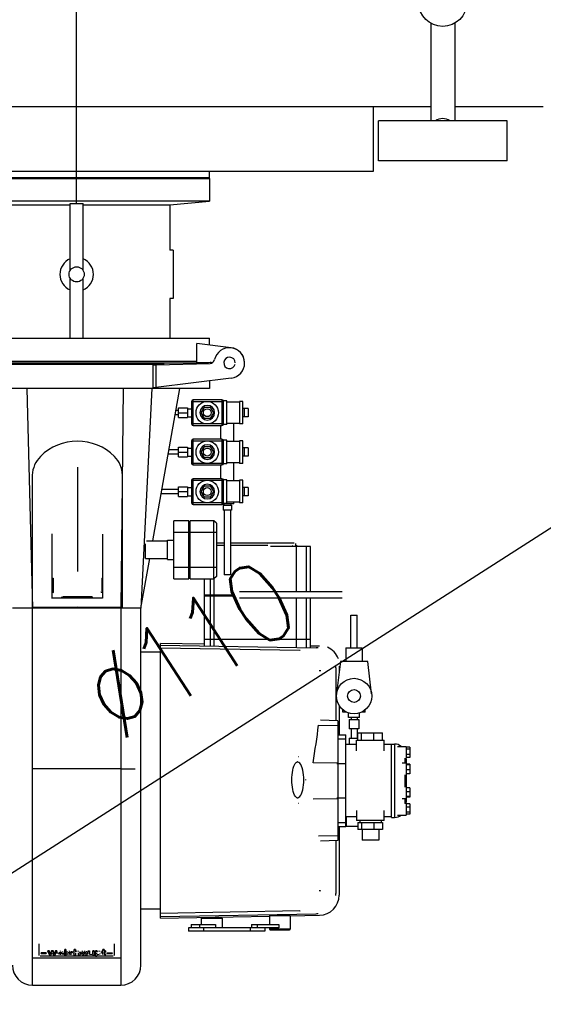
# Model space of a CAD drawing. Header units: millimetres. Extents: x 226749 to 325316, y -44191 to 40236.
# Tile 99 of 164: x 293264 to 293915, y 10500 to 11723. Entities that reach past the tile are written whole.
import ezdxf

# ---------------------------------------------------------------- set-up
doc = ezdxf.new("R2010")
doc.units = ezdxf.units.MM
doc.header["$LTSCALE"] = 100
doc.linetypes.add('CENTER', pattern=[7, 4, -1, 1, -1])
doc.layers.add('FUNDAMENTY', color=6, linetype='Continuous')
doc.layers.add('KANALIZACJA', color=6, linetype='Continuous')
doc.styles.add('EP_standart', font='simplex.shx', dxfattribs={"width": 0.8})

msp = doc.modelspace()

# ---------------------------------------------------------------- linework, layer by layer
at = {"color": 2, "linetype": 'CENTER'}
msp.add_line((293334.62, 11495), (293334.62, 11875.06), dxfattribs=at)
at = {"color": 7, "linetype": 'Continuous'}
for p, q in [((293774.62, 11719.02), (293774.62, 11597.7)), ((293804.62, 11719.02), (293804.62, 11597.7)), ((293774.62, 11615), (292114.62, 11615)), ((293703.62, 11535), (293703.62, 11615)), ((293914.62, 11615), (293804.62, 11615)), ((293869.62, 11597.7), (293709.62, 11597.7)), ((293709.62, 11548.2), (293709.62, 11597.7)), ((293869.62, 11548.2), (293869.62, 11597.7)), ((293869.62, 11548.2), (293709.62, 11548.2)), ((293118.92, 11535), (293703.62, 11535)), ((293499.62, 11527), (293499.62, 11535)), ((293499.62, 11527), (293169.62, 11527)), ((293169.62, 11526), (293499.62, 11526)), ((293498.62, 11527), (293499.62, 11526)), ((293499.62, 11526), (293499.62, 11498.11)), ((293499.62, 11498.11), (293169.62, 11498.11)), ((293450.35, 11493.31), (293499.62, 11498.11)), ((293218.89, 11493.31), (293326.62, 11493.31)), ((293326.62, 11411.99), (293326.62, 11495.21)), ((293342.62, 11411.99), (293342.62, 11495.21)), ((293342.62, 11493.31), (293450.35, 11493.31)), ((293450.35, 11493.31), (293450.35, 11437.06)), ((293454.62, 11437.06), (293450.35, 11437.06)), ((293454.62, 11437.06), (293454.62, 11376.94)), ((293326.62, 11327.9), (293326.62, 11402.02)), ((293342.62, 11327.9), (293342.62, 11402.02)), ((293454.62, 11376.94), (293450.35, 11376.94)), ((293450.35, 11376.94), (293450.35, 11327.9)), ((293169.62, 11327.9), (293499.62, 11327.9)), ((293499.62, 11319.22), (293499.62, 11327.9)), ((293526.8, 11315.85), (293484.13, 11321.14)), ((293484.13, 11298.9), (293484.13, 11321.14)), ((293171.62, 11296.9), (293497.62, 11296.9)), ((293484.13, 11298.9), (293185.11, 11298.9)), ((293443.53, 11294.9), (293225.71, 11294.9)), ((293429.22, 11294.63), (293429.16, 11266.55)), ((293429.22, 11294.63), (293433.21, 11294.63)), ((293433.21, 11294.63), (293500.36, 11296.34)), ((293433.21, 11294.63), (293433.21, 11266.55)), ((293483.24, 11298.09), (293484.13, 11298.9)), ((293483.24, 11298.09), (293500.36, 11297.66)), ((293497.62, 11296.9), (293498.43, 11297.71)), ((293497.62, 11296.9), (293498.23, 11296.29)), ((293526.8, 11278.15), (293433.21, 11266.55)), ((293499.62, 11265.1), (293169.62, 11265.1)), ((293429.16, 11266.55), (293433.21, 11266.55)), ((293429.28, 11075.85), (293462.71, 11265.1)), ((293499.62, 11274.78), (293499.62, 11265.1)), ((293461.04, 11241.08), (293472.5, 11241.08)), ((293461.04, 11229.08), (293461.04, 11241.08)), ((293472.5, 11241.08), (293472.5, 11229.08)), ((293477.47, 11249.16), (293477.47, 11221.16)), ((293515.11, 11251.16), (293479.47, 11251.16)), ((293492.93, 11242.16), (293488.89, 11235.16)), ((293492.93, 11242.16), (293501.01, 11242.16)), ((293505.05, 11235.16), (293501.01, 11242.16)), ((293521.27, 11249.86), (293516.97, 11249.86)), ((293517.11, 11221.16), (293517.11, 11249.16)), ((293521.27, 11220.46), (293521.27, 11249.86)), ((293536.97, 11248.43), (293521.27, 11248.43)), ((293540.97, 11249.16), (293536.97, 11249.16)), ((293536.97, 11249.16), (293536.97, 11221.16)), ((293547.97, 11240.31), (293540.96, 11240.31)), ((293540.97, 11221.16), (293540.97, 11249.16)), ((293547.97, 11240.31), (293547.97, 11230)), ((293461.04, 11232.48), (293456.94, 11232.48)), ((293461.04, 11237.83), (293457.89, 11237.83)), ((293461.04, 11235.08), (293472.5, 11235.08)), ((293461.04, 11229.08), (293472.5, 11229.08)), ((293472.5, 11240.08), (293477.47, 11240.08)), ((293472.5, 11230.08), (293477.47, 11230.08)), ((293488.89, 11235.16), (293492.93, 11228.16)), ((293501.01, 11228.16), (293492.93, 11228.16)), ((293501.01, 11228.16), (293505.05, 11235.16)), ((293547.97, 11230), (293540.96, 11230)), ((293479.47, 11219.16), (293515.11, 11219.16)), ((293513.97, 11202.23), (293513.97, 11219.16)), ((293521.27, 11220.46), (293516.97, 11220.46)), ((293536.97, 11221.89), (293521.27, 11221.89)), ((293529.97, 11199.5), (293529.97, 11221.89)), ((293540.97, 11221.16), (293536.97, 11221.16)), ((293461.04, 11192.16), (293472.5, 11192.16)), ((293461.04, 11180.16), (293461.04, 11192.16)), ((293472.5, 11192.16), (293472.5, 11180.16)), ((293477.47, 11200.23), (293477.47, 11172.23)), ((293515.11, 11202.23), (293479.47, 11202.23)), ((293492.93, 11193.23), (293488.89, 11186.23)), ((293492.93, 11193.23), (293501.01, 11193.23)), ((293505.05, 11186.23), (293501.01, 11193.23)), ((293521.27, 11200.93), (293516.97, 11200.93)), ((293517.11, 11172.23), (293517.11, 11200.23)), ((293521.27, 11171.53), (293521.27, 11200.93)), ((293536.97, 11199.5), (293521.27, 11199.5)), ((293540.97, 11200.23), (293536.97, 11200.23)), ((293536.97, 11200.23), (293536.97, 11172.23)), ((293547.97, 11191.39), (293540.96, 11191.39)), ((293540.97, 11172.23), (293540.97, 11200.23)), ((293547.97, 11191.39), (293547.97, 11181.07)), ((293461.04, 11183.48), (293448.29, 11183.48)), ((293461.04, 11188.83), (293449.23, 11188.83)), ((293461.04, 11186.16), (293472.5, 11186.16)), ((293461.04, 11180.16), (293472.5, 11180.16)), ((293472.5, 11191.16), (293477.47, 11191.16)), ((293472.5, 11181.16), (293477.47, 11181.16)), ((293488.89, 11186.23), (293492.93, 11179.23)), ((293501.01, 11179.23), (293492.93, 11179.23)), ((293501.01, 11179.23), (293505.05, 11186.23)), ((293547.97, 11181.07), (293540.96, 11181.07)), ((293335.58, 11167.38), (293335.58, 11037.77)), ((293479.47, 11170.23), (293515.11, 11170.23)), ((293513.97, 11153.16), (293513.97, 11170.23)), ((293521.27, 11171.53), (293516.97, 11171.53)), ((293536.97, 11172.96), (293521.27, 11172.96)), ((293529.97, 11150.43), (293529.97, 11172.96)), ((293540.97, 11172.23), (293536.97, 11172.23)), ((293279.47, 11157.74), (293279.47, 10993.74)), ((293391.69, 10993.74), (293391.69, 11157.74)), ((293461.04, 11143.08), (293472.5, 11143.08)), ((293461.04, 11131.08), (293461.04, 11143.08)), ((293472.5, 11143.08), (293472.5, 11131.08)), ((293477.47, 11151.16), (293477.47, 11123.16)), ((293515.11, 11153.16), (293479.47, 11153.16)), ((293492.93, 11144.16), (293488.89, 11137.16)), ((293492.93, 11144.16), (293501.01, 11144.16)), ((293505.05, 11137.16), (293501.01, 11144.16)), ((293521.27, 11151.86), (293516.97, 11151.86)), ((293517.11, 11123.16), (293517.11, 11151.16)), ((293521.27, 11122.46), (293521.27, 11151.86)), ((293536.97, 11150.43), (293521.27, 11150.43)), ((293540.97, 11151.16), (293536.97, 11151.16)), ((293536.97, 11151.16), (293536.97, 11123.16)), ((293540.97, 11123.16), (293540.97, 11151.16)), ((293461.04, 11134.41), (293439.62, 11134.41)), ((293461.04, 11139.76), (293440.57, 11139.76)), ((293461.04, 11137.08), (293472.5, 11137.08)), ((293461.04, 11131.08), (293472.5, 11131.08)), ((293472.5, 11142.08), (293477.47, 11142.08)), ((293472.5, 11132.08), (293477.47, 11132.08)), ((293488.89, 11137.16), (293492.93, 11130.16)), ((293501.01, 11130.16), (293505.05, 11137.16)), ((293547.97, 11142.31), (293540.96, 11142.31)), ((293547.97, 11132), (293540.96, 11132)), ((293547.97, 11142.31), (293547.97, 11132)), ((293479.47, 11121.16), (293515.11, 11121.16)), ((293501.01, 11130.16), (293492.93, 11130.16)), ((293529.97, 11122.16), (293516.81, 11122.16)), ((293516.9, 11120.33), (293527.04, 11120.33)), ((293516.9, 11120.33), (293516.9, 11114.19)), ((293521.27, 11122.46), (293516.97, 11122.46)), ((293517.65, 11122.16), (293517.65, 11120.33)), ((293536.97, 11123.89), (293521.27, 11123.89)), ((293526.29, 11122.16), (293526.29, 11120.33)), ((293527.04, 11120.33), (293527.04, 11114.19)), ((293529.97, 11122.16), (293529.97, 11123.89)), ((293540.97, 11123.16), (293536.97, 11123.16)), ((293527.04, 11114.19), (293516.9, 11114.19)), ((293517.97, 11114.19), (293517.97, 11033.69)), ((293525.97, 11114.19), (293525.97, 11033.69)), ((293474.09, 11100.88), (293455.59, 11100.88)), ((293455.59, 11028.88), (293455.59, 11100.88)), ((293474.09, 11028.88), (293474.09, 11100.88)), ((293475.69, 11099.08), (293474.09, 11099.08)), ((293505.29, 11100.88), (293475.69, 11100.88)), ((293475.69, 11028.88), (293475.69, 11100.88)), ((293508.29, 11097.88), (293505.29, 11100.88)), ((293505.29, 11028.88), (293505.29, 11100.88)), ((293508.29, 11097.88), (293508.29, 11031.88)), ((293304.33, 11004.56), (293304.33, 11084.67)), ((293366.83, 11084.4), (293366.83, 11004.57)), ((293420.09, 11053.91), (293420.09, 11072.08)), ((293421.54, 11075.85), (293447.59, 11075.85)), ((293447.59, 11076.95), (293455.59, 11076.95)), ((293447.59, 11052.82), (293447.59, 11076.95)), ((293508.29, 11073.6), (293517.97, 11073.6)), ((293525.97, 11073.6), (293604.85, 11073.6)), ((293571.59, 11072.72), (293571.66, 11072.9)), ((293600.06, 11073.6), (293600.06, 11072.9)), ((293607.96, 11070.6), (293607.96, 11068.9)), ((293625.4, 11068.9), (293575.53, 11068.9)), ((293607.32, 11068.9), (293607.32, 11012.69)), ((293625.4, 11012.69), (293625.4, 11068.9)), ((293414.52, 10992.31), (293425.4, 11053.91)), ((293420.09, 11053.91), (293447.59, 11053.91)), ((293447.59, 11052.82), (293455.59, 11052.82)), ((293304.33, 11029.6), (293305.57, 11029.6)), ((293305.57, 11029.6), (293305.57, 11012.13)), ((293365.8, 11029.6), (293366.83, 11029.6)), ((293365.8, 11029.6), (293365.8, 11014.06)), ((293455.59, 11028.88), (293474.09, 11028.88)), ((293474.09, 11030.68), (293475.69, 11030.68)), ((293475.69, 11028.88), (293505.29, 11028.88)), ((293493.17, 11028.88), (293493.17, 10945.62)), ((293508.29, 11031.88), (293505.29, 11028.88)), ((293505.5, 10945.4), (293505.5, 11029.09)), ((293305.61, 11011.76), (293304.33, 11011.76)), ((293305.65, 11011.34), (293305.61, 11011.76)), ((293365.55, 11011.76), (293365.51, 11011.34)), ((293366.83, 11011.76), (293365.55, 11011.76)), ((293365.59, 11012.13), (293365.59, 11012.87)), ((293493.17, 11008.8), (293527.1, 11008.8)), ((293664.46, 11012.69), (293536.94, 11012.69)), ((293317.09, 11005.96), (293317.09, 11006.53)), ((293354.06, 11005.59), (293317.1, 11005.59)), ((293317.56, 11006.41), (293317.6, 11006.41)), ((293317.6, 11006.41), (293317.79, 11006.48)), ((293317.6, 11006.41), (293353.77, 11006.41)), ((293353.77, 11006.41), (293353.58, 11006.48)), ((293353.82, 11006.41), (293353.77, 11006.41)), ((293354.07, 11006.47), (293354.07, 11005.96)), ((293493.17, 11007.51), (293528.7, 11007.51)), ((293664.46, 11004.69), (293536.94, 11004.69)), ((293607.32, 11004.69), (293607.32, 10943.63)), ((293625.4, 10943.31), (293625.4, 11004.69)), ((293414.52, 10992.31), (293254.72, 10992.31)), ((293279.47, 10993.74), (293335.58, 10993.93)), ((293335.58, 10993.93), (293391.69, 10993.74)), ((293414.52, 10549), (293414.52, 10992.31)), ((293675.44, 10943.19), (293675.44, 10983.69)), ((293683.44, 10943.19), (293683.44, 10983.69)), ((293493.17, 10947.62), (293438.87, 10948.57)), ((293438.87, 10607.44), (293438.87, 10948.57)), ((293625.4, 10953.6), (293493.17, 10953.6)), ((293438.87, 10937.65), (293414.52, 10937.65)), ((293438.87, 10946.57), (293632.15, 10943.19)), ((293612.21, 10939.74), (293438.87, 10942.77)), ((293636.32, 10945.12), (293625.4, 10945.31)), ((293669.36, 10943.19), (293689.36, 10943.19)), ((293669.36, 10943.19), (293669.36, 10926.19)), ((293689.36, 10943.19), (293689.36, 10926.19)), ((293662.36, 10926.19), (293657.2, 10883.19)), ((293696.36, 10926.19), (293662.36, 10926.19)), ((293701.18, 10885.96), (293696.36, 10926.19)), ((293656.76, 10918.26), (293656.76, 10852.42)), ((293660.87, 10920.13), (293660.87, 10913.76)), ((293657.2, 10883.19), (293657.5, 10880.72)), ((293660.87, 10871.29), (293660.87, 10834.82)), ((293665.36, 10863.19), (293665.36, 10866.22)), ((293670.22, 10863.19), (293665.36, 10863.19)), ((293672.39, 10862.19), (293672.85, 10862.19)), ((293672.39, 10856.69), (293672.39, 10862.19)), ((293685.91, 10862.19), (293686.33, 10862.19)), ((293686.33, 10856.69), (293686.33, 10862.19)), ((293693.36, 10863.19), (293688.48, 10863.19)), ((293693.36, 10863.19), (293693.36, 10866.24)), ((293659.41, 10852.33), (293637.83, 10853.08)), ((293659.41, 10852.33), (293659.41, 10703.71)), ((293686.33, 10856.69), (293672.39, 10856.69)), ((293673.36, 10854.16), (293685.36, 10854.16)), ((293673.36, 10854.16), (293673.36, 10842.66)), ((293675.64, 10856.69), (293675.64, 10854.16)), ((293683.08, 10856.69), (293683.08, 10854.16)), ((293685.36, 10854.16), (293685.36, 10842.66)), ((293685.36, 10842.66), (293673.36, 10842.66)), ((293675.64, 10842.66), (293675.64, 10830.79)), ((293683.08, 10842.66), (293683.08, 10830.79)), ((293684.14, 10837.47), (293714.54, 10837.47)), ((293684.14, 10828.47), (293684.14, 10837.47)), ((293688.74, 10828.47), (293688.74, 10837.47)), ((293703.94, 10828.47), (293703.94, 10837.47)), ((293714.54, 10828.47), (293714.54, 10837.47)), ((293673.12, 10830.79), (293684.14, 10830.79)), ((293673.12, 10830.79), (293673.12, 10822.82)), ((293726.02, 10823.6), (293729.8, 10823.6)), ((293726.02, 10732.34), (293726.02, 10823.6)), ((293733.42, 10820.64), (293744, 10820.64)), ((293744, 10820.64), (293744, 10805.7)), ((293748.62, 10819.53), (293744, 10819.53)), ((293748.62, 10817.01), (293744, 10817.01)), ((293748.62, 10819.53), (293748.62, 10806.81)), ((293608.91, 10801.33), (293608.89, 10801.33)), ((293659.41, 10799.84), (293628.64, 10800.39)), ((293739.05, 10800.02), (293744, 10800.02)), ((293742.3, 10806.21), (293742.3, 10800.02)), ((293742.3, 10805.69), (293744, 10805.69)), ((293742.3, 10804.97), (293744, 10804.97)), ((293748.62, 10810.65), (293744, 10810.65)), ((293748.62, 10806.81), (293744, 10806.81)), ((293744, 10804.97), (293744, 10800.03)), ((293744, 10800.02), (293744, 10750.97)), ((293748.62, 10798.5), (293744, 10798.5)), ((293748.62, 10797.59), (293744, 10797.59)), ((293748.62, 10791.64), (293744, 10791.64)), ((293748.62, 10798.5), (293748.62, 10786.6)), ((293741.99, 10785.08), (293744, 10785.08)), ((293742.3, 10785.08), (293742.3, 10770.86)), ((293748.62, 10786.6), (293744, 10786.6)), ((293741.97, 10770.86), (293744, 10770.86)), ((293748.62, 10769.34), (293744, 10769.34)), ((293748.62, 10769.28), (293744, 10769.28)), ((293748.62, 10764.16), (293744, 10764.16)), ((293748.62, 10769.34), (293748.62, 10757.44)), ((293608.89, 10756.72), (293608.91, 10756.72)), ((293739.05, 10755.91), (293744, 10755.91)), ((293742.3, 10755.91), (293742.3, 10749.72)), ((293748.62, 10758.26), (293744, 10758.26)), ((293748.62, 10757.49), (293744, 10757.49)), ((293748.62, 10757.44), (293744, 10757.44)), ((293742.3, 10750.97), (293744, 10750.97)), ((293742.3, 10750.24), (293744, 10750.24)), ((293744, 10750.24), (293744, 10735.3)), ((293748.62, 10749.13), (293744, 10749.13)), ((293748.62, 10749.11), (293744, 10749.11)), ((293748.62, 10745.16), (293744, 10745.16)), ((293748.62, 10749.13), (293748.62, 10736.41)), ((293669.73, 10733.12), (293669.73, 10720.94)), ((293686.62, 10728.47), (293686.62, 10726.23)), ((293712.9, 10728.47), (293712.9, 10726.23)), ((293726.02, 10732.34), (293729.8, 10732.34)), ((293733.42, 10735.3), (293744, 10735.3)), ((293748.62, 10738.81), (293744, 10738.81)), ((293748.62, 10736.42), (293744, 10736.42)), ((293748.62, 10736.41), (293744, 10736.41)), ((293660.87, 10721.12), (293660.87, 10635.86)), ((293684.14, 10720.94), (293669.73, 10720.94)), ((293684.14, 10726.23), (293714.54, 10726.23)), ((293684.14, 10726.23), (293684.14, 10717.23)), ((293714.54, 10717.23), (293684.14, 10717.23)), ((293688.74, 10726.23), (293688.74, 10717.23)), ((293689.3, 10717.23), (293689.3, 10703.97)), ((293703.94, 10726.23), (293703.94, 10717.23)), ((293710.22, 10717.23), (293710.22, 10703.97)), ((293714.54, 10726.23), (293714.54, 10717.23)), ((293659.41, 10703.71), (293637.83, 10702.96)), ((293656.76, 10703.62), (293656.76, 10637.75)), ((293710.22, 10703.97), (293689.3, 10703.97)), ((293438.87, 10618.35), (293414.52, 10618.35)), ((293612.21, 10616.26), (293438.87, 10613.23)), ((293438.87, 10609.43), (293632.15, 10612.81)), ((293438.87, 10607.44), (293574.18, 10609.8)), ((293489.44, 10607.44), (293515.44, 10607.44)), ((293489.44, 10607.44), (293489.44, 10599.22)), ((293515.44, 10607.44), (293515.44, 10595.22)), ((293574.18, 10610.44), (293600.18, 10610.44)), ((293574.18, 10610.44), (293574.18, 10599.22)), ((293600.18, 10610.25), (293636.32, 10610.88)), ((293600.18, 10610.44), (293600.18, 10593.77)), ((293585.99, 10595.22), (293473.77, 10595.22)), ((293473.77, 10595.22), (293473.77, 10591.22)), ((293477.09, 10599.22), (293507.33, 10599.22)), ((293477.09, 10599.22), (293477.09, 10595.22)), ((293487.63, 10595.22), (293487.63, 10599.22)), ((293492.69, 10591.22), (293492.69, 10595.22)), ((293507.33, 10599.22), (293507.33, 10595.22)), ((293550.28, 10595.22), (293550.28, 10591.22)), ((293551.96, 10599.22), (293585.99, 10599.22)), ((293551.96, 10599.22), (293551.96, 10595.22)), ((293559.55, 10595.22), (293559.55, 10599.22)), ((293568.67, 10595.22), (293568.67, 10591.22)), ((293574.18, 10595.22), (293574.18, 10593.77)), ((293575.18, 10592.77), (293599.18, 10592.77)), ((293585.99, 10599.22), (293585.99, 10595.22)), ((293568.67, 10591.22), (293473.77, 10591.22)), ((293287.87, 10560.85), (293287.87, 10575.24)), ((293321.35, 10568.26), (293319.78, 10568.26)), ((293319.78, 10566.49), (293319.78, 10568.26)), ((293321.35, 10568.26), (293321.35, 10561.13)), ((293333.07, 10568.49), (293331.45, 10568.49)), ((293331.45, 10561.13), (293331.45, 10568.49)), ((293333.07, 10567.65), (293331.45, 10567.65)), ((293333.07, 10568.49), (293333.07, 10565.49)), ((293368.94, 10568.26), (293367.31, 10568.26)), ((293367.31, 10565.79), (293367.31, 10568.26)), ((293368.94, 10568.26), (293368.94, 10565.79)), ((293381.37, 10575.24), (293381.37, 10560.85)), ((293357.97, 10560.12), (293289.21, 10560.12)), ((293296.65, 10564.33), (293290.54, 10564.33)), ((293290.54, 10563.2), (293290.54, 10564.33)), ((293296.65, 10563.5), (293290.54, 10563.5)), ((293290.54, 10563.2), (293296.65, 10563.2)), ((293296.65, 10564.33), (293296.65, 10563.2)), ((293300.4, 10566.63), (293298.79, 10566.63)), ((293298.79, 10565.79), (293298.79, 10566.63)), ((293300.4, 10565.79), (293298.79, 10565.79)), ((293298.79, 10565.79), (293300.76, 10561.13)), ((293301.85, 10563.32), (293300.4, 10566.63)), ((293300.4, 10566.63), (293300.4, 10565.79)), ((293301.85, 10562.48), (293300.4, 10565.79)), ((293300.76, 10561.13), (293302.7, 10561.13)), ((293303.46, 10566.63), (293301.85, 10563.32)), ((293303.46, 10565.79), (293301.85, 10562.48)), ((293301.85, 10562.48), (293301.85, 10563.32)), ((293302.7, 10561.13), (293304.33, 10564.41)), ((293305.38, 10566.63), (293303.46, 10566.63)), ((293303.46, 10565.79), (293303.46, 10566.63)), ((293305.38, 10565.79), (293303.46, 10565.79)), ((293304.33, 10564.41), (293305.75, 10561.13)), ((293306.82, 10563.32), (293305.38, 10566.63)), ((293305.38, 10566.63), (293305.38, 10565.79)), ((293306.82, 10562.48), (293305.38, 10565.79)), ((293305.75, 10561.13), (293307.68, 10561.13)), ((293308.41, 10566.63), (293306.82, 10563.32)), ((293308.41, 10565.79), (293306.82, 10562.48)), ((293306.82, 10562.48), (293306.82, 10563.32)), ((293307.68, 10561.13), (293309.87, 10565.79)), ((293309.87, 10566.63), (293308.41, 10566.63)), ((293308.41, 10565.79), (293308.41, 10566.63)), ((293309.87, 10565.79), (293308.41, 10565.79)), ((293309.87, 10566.63), (293309.87, 10565.79)), ((293310.31, 10564.32), (293310.31, 10563.48)), ((293310.55, 10564.34), (293310.55, 10565.18)), ((293316.55, 10563.95), (293312.06, 10563.95)), ((293312.1, 10563.21), (293318.31, 10563.21)), ((293312.1, 10563.17), (293312.1, 10563.21)), ((293312.73, 10564.78), (293315.98, 10564.78)), ((293314.41, 10565.91), (293314.41, 10566.74)), ((293314.59, 10561.79), (293314.59, 10562.63)), ((293316.9, 10563.21), (293316.9, 10562.55)), ((293318.3, 10562.19), (293316.9, 10562.55)), ((293317.57, 10563.21), (293318.3, 10563.02)), ((293317.6, 10564.93), (293317.6, 10565.77)), ((293318.3, 10562.19), (293318.3, 10563.02)), ((293318.32, 10563.51), (293318.31, 10563.21)), ((293318.32, 10564.34), (293318.32, 10563.5)), ((293319.78, 10566.63), (293319.75, 10566.63)), ((293319.75, 10561.13), (293319.75, 10566.63)), ((293321.35, 10565.79), (293319.75, 10565.79)), ((293319.75, 10561.13), (293321.35, 10561.13)), ((293321.35, 10567.42), (293319.78, 10567.42)), ((293319.78, 10566.49), (293321.35, 10566.49)), ((293322.33, 10562.88), (293323.74, 10563.4)), ((293322.33, 10562.88), (293322.33, 10562.04)), ((293323.74, 10562.57), (293322.33, 10562.04)), ((293322.84, 10565.32), (293322.84, 10564.49)), ((293323.14, 10565.12), (293323.14, 10565.96)), ((293323.74, 10562.57), (293323.74, 10563.4)), ((293324.5, 10564.59), (293324.6, 10564.81)), ((293324.91, 10563.29), (293326.77, 10563.17)), ((293325.01, 10564.16), (293325.01, 10565)), ((293325.54, 10565.87), (293325.54, 10566.71)), ((293326.41, 10561.81), (293326.41, 10562.64)), ((293328.24, 10562.15), (293328.24, 10562.94)), ((293328.3, 10563.89), (293328.3, 10564.73)), ((293328.68, 10565.63), (293328.68, 10566.47)), ((293328.73, 10564.58), (293329.97, 10565.09)), ((293329.97, 10565.93), (293329.97, 10565.09)), ((293330.22, 10563.5), (293330.22, 10562.67)), ((293331.45, 10561.13), (293333.07, 10561.13)), ((293333.07, 10564.11), (293333.07, 10561.13)), ((293334.85, 10565.86), (293334.85, 10566.7)), ((293336.84, 10565.76), (293336.84, 10566.59)), ((293337.05, 10564.23), (293337.05, 10564.24)), ((293337.05, 10561.13), (293337.05, 10564.24)), ((293337.05, 10561.13), (293338.64, 10561.13)), ((293338.64, 10565.23), (293338.64, 10561.13)), ((293339.86, 10563.26), (293339.86, 10562.42)), ((293339.86, 10562.43), (293339.94, 10562.07)), ((293340.3, 10564.46), (293340.3, 10565.29)), ((293340.31, 10564.31), (293340.3, 10564.46)), ((293340.31, 10564.31), (293341.92, 10564.31)), ((293340.6, 10563.42), (293340.6, 10564.25)), ((293341.75, 10562.06), (293341.75, 10562.77)), ((293341.79, 10565.67), (293341.79, 10566.51)), ((293341.92, 10564.31), (293341.92, 10564.34)), ((293341.92, 10564.31), (293341.92, 10564.34)), ((293341.92, 10564.34), (293341.92, 10564.34)), ((293344.46, 10564.89), (293342.14, 10564.67)), ((293342.14, 10564.67), (293342.14, 10563.84)), ((293344.46, 10564.06), (293342.14, 10563.84)), ((293342.95, 10561.7), (293342.95, 10562.53)), ((293344.46, 10564.06), (293344.46, 10564.89)), ((293344.69, 10561.93), (293344.69, 10562.76)), ((293344.97, 10565.85), (293344.97, 10566.69)), ((293345.44, 10564.26), (293345.44, 10564.96)), ((293345.79, 10563.53), (293345.76, 10562.68)), ((293345.76, 10563.52), (293345.76, 10562.68)), ((293345.79, 10561.57), (293345.85, 10561.36)), ((293346, 10561.12), (293347.51, 10561.12)), ((293346.73, 10565.41), (293346.73, 10566.25)), ((293347.35, 10565.56), (293347.34, 10561.85)), ((293347.51, 10561.95), (293347.34, 10562.67)), ((293347.51, 10561.12), (293347.34, 10561.84)), ((293347.51, 10561.12), (293347.51, 10561.95)), ((293349.04, 10566.63), (293350.66, 10566.63)), ((293349.04, 10562.53), (293349.04, 10566.63)), ((293350.66, 10565.79), (293349.04, 10565.79)), ((293350.66, 10566.63), (293350.66, 10562.72)), ((293350.66, 10562.65), (293350.66, 10562.72)), ((293351.31, 10561.91), (293351.31, 10562.74)), ((293352.97, 10561.76), (293352.97, 10562.59)), ((293354.14, 10562.16), (293354.14, 10563)), ((293354.59, 10563.05), (293354.6, 10566.63)), ((293356.22, 10565.79), (293354.59, 10565.79)), ((293354.59, 10563.02), (293354.59, 10563.05)), ((293356.22, 10566.63), (293354.6, 10566.63)), ((293354.65, 10561.54), (293354.65, 10561.58)), ((293354.65, 10561.54), (293354.73, 10561.3)), ((293354.84, 10561.13), (293356.36, 10561.13)), ((293356.22, 10566.63), (293356.22, 10561.71)), ((293356.32, 10562.1), (293356.36, 10561.96)), ((293356.36, 10561.13), (293356.32, 10561.27)), ((293356.36, 10561.13), (293356.36, 10561.96)), ((293359.58, 10566.63), (293357.97, 10566.63)), ((293357.97, 10559.9), (293357.97, 10566.63)), ((293359.58, 10565.79), (293357.97, 10565.79)), ((293357.97, 10559.9), (293359.59, 10559.9)), ((293359.52, 10563.5), (293359.57, 10563.92)), ((293359.57, 10563.92), (293359.63, 10564.11)), ((293359.58, 10566.63), (293359.58, 10565.3)), ((293360.05, 10566.41), (293359.58, 10566.13)), ((293360.05, 10565.57), (293359.58, 10565.3)), ((293359.59, 10561.57), (293359.78, 10561.49)), ((293359.59, 10561.57), (293359.59, 10559.9)), ((293380.03, 10560.12), (293359.59, 10560.12)), ((293359.69, 10562.72), (293359.69, 10563.56)), ((293360.05, 10565.57), (293360.05, 10566.41)), ((293360.92, 10561.87), (293360.92, 10562.71)), ((293361.18, 10565.85), (293361.18, 10566.69)), ((293362.37, 10561.82), (293362.37, 10562.65)), ((293363.61, 10565.72), (293363.61, 10566.55)), ((293363.69, 10562.39), (293363.69, 10563.23)), ((293364.15, 10563.51), (293364.15, 10563.37)), ((293364.15, 10563.37), (293364.15, 10563.51)), ((293365.35, 10564.71), (293365.35, 10565.55)), ((293365.8, 10564.23), (293365.8, 10563.4)), ((293367.31, 10566.63), (293366.35, 10566.63)), ((293366.35, 10565.01), (293366.35, 10566.63)), ((293367.31, 10565.79), (293366.35, 10565.79)), ((293366.35, 10565.01), (293367.34, 10565.01)), ((293368.94, 10567.42), (293367.31, 10567.42)), ((293367.34, 10562.01), (293367.34, 10565.01)), ((293367.34, 10562.01), (293367.34, 10561.97)), ((293370.64, 10566.63), (293368.94, 10566.63)), ((293370.64, 10565.79), (293368.94, 10565.79)), ((293368.97, 10565.01), (293370.64, 10565.01)), ((293368.97, 10565.01), (293368.97, 10562.2)), ((293369.29, 10562.78), (293368.97, 10563.04)), ((293369.29, 10561.94), (293368.97, 10562.2)), ((293369.85, 10562.71), (293369.29, 10562.78)), ((293369.29, 10561.94), (293369.29, 10562.78)), ((293369.85, 10561.87), (293369.29, 10561.94)), ((293370.38, 10562.74), (293369.85, 10562.71)), ((293369.85, 10561.87), (293369.85, 10562.71)), ((293370.38, 10561.9), (293369.85, 10561.87)), ((293370.64, 10562.78), (293370.38, 10562.74)), ((293370.38, 10561.9), (293370.38, 10562.74)), ((293370.64, 10561.94), (293370.38, 10561.9)), ((293370.64, 10566.63), (293370.64, 10565.01)), ((293370.64, 10561.14), (293370.64, 10562.78)), ((293372.53, 10564.33), (293378.7, 10564.33)), ((293372.53, 10563.2), (293372.53, 10564.33)), ((293378.7, 10563.5), (293372.53, 10563.5)), ((293372.53, 10563.2), (293378.7, 10563.2)), ((293378.7, 10564.33), (293378.7, 10563.2)), ((293279.72, 10524), (293389.52, 10524))]:
    msp.add_line(p, q, dxfattribs=at)
at = {"color": 9, "linetype": 'Continuous'}
for p, q in [((293272.91, 11265.1), (293279.72, 10992.31)), ((293392.63, 11265.1), (293389.52, 10992.31)), ((293428.09, 11265.1), (293414.52, 10992.31)), ((293477.47, 11249.16), (293517.11, 11249.16)), ((293479.47, 11219.16), (293479.47, 11251.16)), ((293515.11, 11251.16), (293515.11, 11219.16)), ((293543.08, 11230), (293543.08, 11240.31)), ((293517.11, 11221.16), (293477.47, 11221.16)), ((293477.47, 11200.23), (293517.11, 11200.23)), ((293479.47, 11170.23), (293479.47, 11202.23)), ((293515.11, 11202.23), (293515.11, 11170.23)), ((293543.08, 11181.07), (293543.08, 11191.39)), ((293517.11, 11172.23), (293477.47, 11172.23)), ((293477.47, 11151.16), (293517.11, 11151.16)), ((293479.47, 11121.16), (293479.47, 11153.16)), ((293515.11, 11153.16), (293515.11, 11121.16)), ((293543.08, 11132), (293543.08, 11142.31)), ((293517.11, 11123.16), (293477.47, 11123.16)), ((293455.59, 11086.88), (293474.09, 11086.88)), ((293474.09, 11085.78), (293475.69, 11085.78)), ((293475.69, 11086.88), (293508.29, 11086.88)), ((293508.29, 11070.6), (293517.97, 11070.6)), ((293525.97, 11070.6), (293572.04, 11070.6)), ((293600.06, 11072.9), (293571.66, 11072.9)), ((293607.19, 11068.9), (293607.19, 11072.51)), ((293620.33, 11012.69), (293620.33, 11068.9)), ((293474.09, 11042.88), (293455.59, 11042.88)), ((293475.69, 11043.98), (293474.09, 11043.98)), ((293508.29, 11042.88), (293475.69, 11042.88)), ((293525.97, 11033.69), (293517.97, 11033.69)), ((293500.5, 11028.88), (293500.5, 10945.49)), ((293354.07, 11005.96), (293317.09, 11005.96)), ((293353.58, 11006.48), (293317.79, 11006.48)), ((293620.33, 10943.4), (293620.33, 11004.69)), ((293279.72, 10524), (293279.72, 10992.31)), ((293389.52, 10992.31), (293389.52, 10524)), ((293675.44, 10983.69), (293683.44, 10983.69)), ((293612.23, 10939.74), (293612.21, 10939.74)), ((293635.38, 10846.93), (293659.41, 10846.51)), ((293659.41, 10830.04), (293669.36, 10830.04)), ((293682.53, 10814.93), (293682.53, 10828.47)), ((293729.8, 10823.6), (293729.8, 10732.34)), ((293389.52, 10792.68), (293279.72, 10792.68)), ((293389.52, 10792.58), (293279.72, 10792.58)), ((293628.6, 10755.5), (293659.41, 10756.04)), ((293682.53, 10741), (293682.53, 10728.47)), ((293669.36, 10725.89), (293659.41, 10725.89)), ((293659.41, 10709.51), (293635.38, 10709.09)), ((293612.21, 10616.26), (293612.23, 10616.26)), ((293600.18, 10593.77), (293574.18, 10593.77)), ((293389.52, 10557.69), (293279.72, 10557.69)), ((293312.35, 10562.56), (293312.35, 10563.21)), ((293324.16, 10562.32), (293324.16, 10563.16)), ((293325.86, 10564.07), (293325.86, 10564.9)), ((293338.54, 10564.79), (293338.54, 10565.62)), ((293354.54, 10562.69), (293354.54, 10563.52)), ((293356.32, 10561.27), (293356.32, 10562.1))]:
    msp.add_line(p, q, dxfattribs=at)
at = {"color": 6, "linetype": 'Continuous'}
for p, q in [((293659.41, 10834.82), (293669.36, 10834.82)), ((293669.36, 10721.12), (293669.36, 10834.82)), ((293682.53, 10828.47), (293716.99, 10828.47)), ((293716.99, 10814.93), (293716.99, 10828.47)), ((293682.53, 10822.82), (293669.36, 10822.82)), ((293682.53, 10814.93), (293682.53, 10814.97)), ((293726.02, 10822.82), (293716.99, 10822.82)), ((293669.36, 10799.07), (293658.06, 10799.07)), ((293658.06, 10756.87), (293669.36, 10756.87)), ((293682.53, 10740.97), (293682.53, 10741)), ((293716.99, 10728.47), (293716.99, 10741.01)), ((293682.53, 10733.12), (293669.36, 10733.12)), ((293716.99, 10728.47), (293682.53, 10728.47)), ((293726.02, 10733.12), (293716.99, 10733.12)), ((293659.41, 10721.12), (293669.36, 10721.12))]:
    msp.add_line(p, q, dxfattribs=at)
at = {"color": 7, "linetype": 'Continuous'}
for points in [[(293602.18, 10779.03), (293602.24, 10782.04), (293602.46, 10785.18), (293602.81, 10788.2), (293603.3, 10791.04), (293603.92, 10793.63), (293604.64, 10795.91), (293605.47, 10797.86), (293606.37, 10799.43), (293607.28, 10800.53), (293608.08, 10801.12), (293608.87, 10801.32)], [(293616.98, 10779.03), (293616.91, 10782.12), (293616.67, 10785.31), (293616.27, 10788.36), (293615.72, 10791.23), (293615.03, 10793.85), (293614.19, 10796.18), (293613.22, 10798.13), (293612.15, 10799.62), (293610.94, 10800.67), (293609.6, 10801.25), (293608.91, 10801.32)], [(293608.87, 10756.73), (293608.08, 10756.93), (293607.28, 10757.52), (293606.37, 10758.62), (293605.47, 10760.19), (293604.64, 10762.14), (293603.92, 10764.42), (293603.31, 10767.01), (293602.81, 10769.84), (293602.46, 10772.86), (293602.24, 10775.99), (293602.18, 10779.03)], [(293608.91, 10756.73), (293609.6, 10756.8), (293610.95, 10757.38), (293612.15, 10758.43), (293613.22, 10759.92), (293614.19, 10761.86), (293615.03, 10764.19), (293615.72, 10766.82), (293616.27, 10769.68), (293616.67, 10772.74), (293616.91, 10775.92), (293616.98, 10779.03)]]:
    msp.add_lwpolyline(points, dxfattribs=at)
for centre, radius in [((293789.62, 11745), 30), ((293334.62, 11407), 9.43), ((293496.97, 11235.16), 14), ((293496.97, 11235.16), 4.9), ((293496.97, 11186.23), 14), ((293496.97, 11186.23), 4.9), ((293496.97, 11137.16), 14), ((293496.97, 11137.16), 4.9), ((293679.36, 10883.19), 22), ((293679.36, 10883.19), 8)]:
    msp.add_circle(centre, radius, dxfattribs=at)
for centre, radius, start, end in [((293789.62, 11585), 15.59, 54.74814, 125.25186), ((293334.62, 12884.83), 1389.64, 269.67001, 269.99985), ((293334.62, 12884.83), 1389.64, 270.00015, 270.32999), ((293334.62, 11407), 20.88, 112.52551, 247.47449), ((293334.62, 11407), 20.88, 292.52551, 67.47449), ((293524.48, 11296.89), 18.88, 277.07038, 167.25287), ((293524.48, 11297.11), 18.88, 2.75952, 82.92962), ((293524.62, 11297), 7.12, 0, 348.25857), ((293500.15, 11302.4), 6.06, 271.96158, 347.25287), ((293500.15, 11291.61), 6.06, 63.19953, 88.03842), ((293479.47, 11249.16), 2, 90, 180), ((293496.97, 11235.16), 9.15, 0, 359.88403), ((293515.11, 11249.16), 2, 0, 90), ((293479.47, 11221.16), 2, 180, 270), ((293515.11, 11221.16), 2, 270, 0), ((293335.1, 11135.45), 64.24, 89.57348, 135.01968), ((293336.05, 11135.45), 64.24, 44.98033, 90.42209), ((293479.47, 11200.23), 2, 90, 180), ((293496.97, 11186.23), 9.15, 0, 359.88403), ((293515.11, 11200.23), 2, 0, 90), ((293314.39, 11156.16), 34.95, 135.01953, 177.40299), ((293356.77, 11156.16), 34.95, 2.59715, 44.98033), ((293479.47, 11172.23), 2, 180, 270), ((293515.11, 11172.23), 2, 270, 0), ((293479.47, 11151.16), 2, 90, 180), ((293496.97, 11137.16), 9.15, 0, 359.88403), ((293515.11, 11151.16), 2, 0, 90), ((293479.47, 11123.16), 2, 180, 270), ((293515.11, 11123.16), 2, 270, 0), ((293508.5, 11070.6), 3, 90, 94.0764), ((293606.8, 11076.43), 7.63, 236.41921, 238.79612), ((293604.7, 11070.23), 3.38, 42.49172, 47.59374), ((293307.44, 11012.13), 1.87, 180.02841, 191.59845), ((293363.72, 11012.13), 1.87, 348.40167, 359.98113), ((293336.72, 2884.73), 8119.9, 89.787555, 90.228576), ((293321.98, 11005.95), 4.89, 179.92649, 184.21283), ((293349.19, 11005.95), 4.88, 355.78389, 0.07678), ((293631.71, 10918.08), 25.12, 83.22831, 88.99082), ((293636.35, 10920.99), 25, 19.80786, 66.65662), ((293631.96, 10918.25), 24.8, 0.00951, 5.8122), ((290933.16, 11214.39), 2727.09, 351.2681, 352.25615), ((293729.8, 10811.1), 12.5, 49.97595, 90), ((293610.46, 10804.53), 3.27, 95.32279, 98.46826), ((293610.45, 10804.61), 3.19, 90.00868, 95.32789), ((293523.07, 10779.03), 96.45, 359.77298, 0.23996), ((293610.46, 10753.52), 3.27, 261.54399, 264.72614), ((293610.45, 10753.44), 3.19, 264.72139, 269.99147), ((293729.8, 10744.84), 12.5, 270, 310.02405), ((293635.89, 10635.86), 24.98, 270.99238, 0.00808), ((293631.98, 10637.75), 24.78, 354.1833, 359.98792), ((293631.71, 10637.92), 25.11, 271.00953, 276.77133), ((293575.18, 10593.77), 1, 180, 270), ((293599.18, 10593.77), 1, 270, 0), ((293311.86, 10564.32), 1.55, 176.87129, 179.95024), ((293312.29, 10563.34), 2, 149.97277, 152.57043), ((293315.08, 10563.36), 1.69, 54.83893, 57.62928), ((293325.09, 10536.5), 28.41, 83.72601, 88.44085), ((293325.09, 10535.7), 28.38, 83.49857, 88.44272), ((293326.66, 10559.92), 3.41, 63.37389, 63.51052), ((293325.16, 10537.21), 27.7, 83.48035, 83.70996), ((293327.98, 10560.84), 3.91, 81.44714, 85.25737), ((293341.68, 10562.32), 2.22, 119.08073, 124.5105), ((293341.93, 10561.79), 2.8, 115.62284, 118.26996), ((293342.95, 10571.13), 10.13, 262.49015, 277.08531), ((293342.58, 10561.62), 1.43, 121.18899, 125.04096), ((293342.52, 10559.83), 4.85, 95.73426, 96.2091), ((293342.53, 10559.81), 4.88, 94.48353, 95.73367), ((293346.27, 10532.11), 31.22, 94.18097, 96.37934), ((293342.54, 10578.39), 15.21, 275.48129, 282.20475), ((293344.2, 10568.6), 3.71, 283.15291, 284.48192), ((293344.24, 10568.45), 3.56, 284.47738, 286.51663), ((293342.74, 10577.39), 14.2, 282.27337, 282.42649), ((293363.43, 10563.29), 2.38, 21.72636, 24.53598), ((293279.72, 10549), 25, 180, 270), ((293389.52, 10549), 25, 270, 0)]:
    msp.add_arc(centre, radius, start, end, dxfattribs=at)
at = {"color": 9, "linetype": 'Continuous'}
for centre, radius, start, end in [((293308.05, 11012.25), 2.5, 200.96479, 202.00182), ((293328.12, 11059.94), 55.1, 256.65896, 258.45279), ((293328.97, 11058.35), 53.06, 257.59784, 257.83875), ((293342.4, 11058.35), 53.06, 282.16125, 282.40216), ((293595.88, 11265.29), 352.83, 276.55473, 276.88626), ((293391.28, 12163.37), 1370.69, 269.92637, 270.66532), ((293595.88, 10290.77), 352.78, 83.11381, 83.44496)]:
    msp.add_arc(centre, radius, start, end, dxfattribs=at)
at = {"layer": 'FUNDAMENTY'}
msp.add_line((292294.57, 10049.53), (295202.11, 11910.35), dxfattribs=at)

# ---------------------------------------------------------------- texts
at = {"layer": 'KANALIZACJA', "color": 7, "style": 'EP_standart', "width": 0.8}
msp.add_text('%%c110', height=100.237, rotation=33, dxfattribs=at).set_placement((293387.24, 10825.25))

doc.saveas('drawing.dxf')
